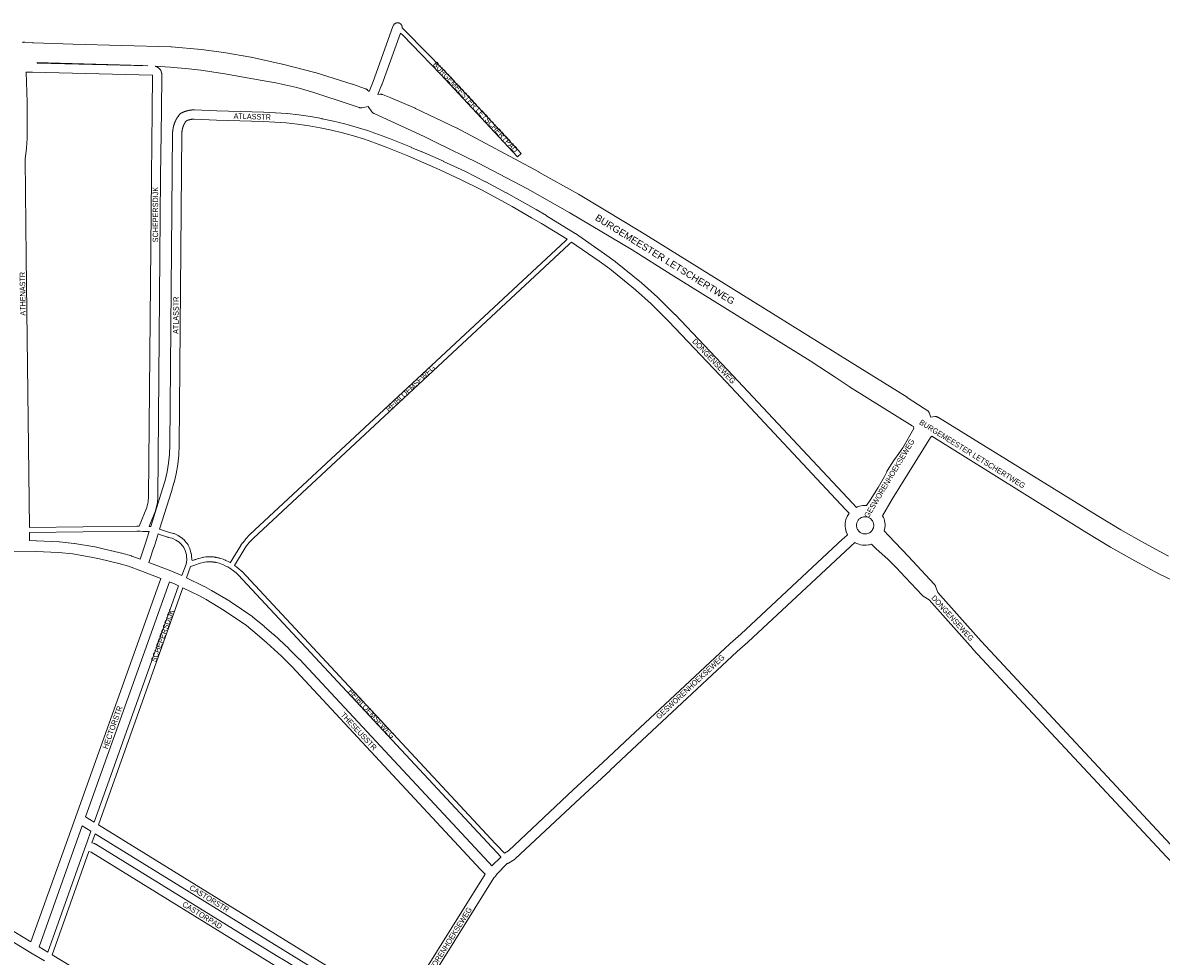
# Model space of a CAD drawing. Header units: metres. Extents: x 123819 to 142731, y 393440 to 405763.
# Tile 67 of 256: x 127954 to 129557, y 400870 to 402184. Entities that reach past the tile are written whole.
import ezdxf
from ezdxf.enums import TextEntityAlignment as Align

# ---------------------------------------------------------------- set-up
doc = ezdxf.new("R2010")
doc.units = ezdxf.units.M
doc.header["$MEASUREMENT"] = 0
for name, color, linetype, lineweight in [('gs-anno-wegen algemeen tekst', 7, 'Continuous', 0), ('gs-knt-aanvullende hoofdweg', 7, 'Continuous', 0), ('gs-knt-fietspaden', 7, 'Continuous', 0), ('gs-knt-hoofdweg', 7, 'Continuous', 0), ('gs-knt-plantopografie fietspaden', 7, 'Continuous', 0), ('gs-knt-wegen algemeen', 7, 'Continuous', 0), ('gs-vlk-plantopografie wegen algemeen', 7, 'Continuous', 0)]:
    doc.layers.add(name, color=color, linetype=linetype, lineweight=lineweight)
doc.styles.add('1.25mm', font='arial.ttf', dxfattribs={"height": 0.002})
doc.styles.add('Style-Arial', font='arial.ttf')

msp = doc.modelspace()

# ---------------------------------------------------------------- linework, layer by layer
at = {"layer": 'gs-knt-aanvullende hoofdweg', "color": 7, "linetype": 'Continuous', "flags": 128}
for points in [[(128631.8, 401015), (128637.4, 401018.4), (128728.7, 401104), (128728.8, 401104), (128770.3, 401142.6), (128801.2, 401171.7), (128801.3, 401171.7), (128949.6, 401310.2), (128949.8, 401310.4), (128964.9, 401323.5), (129108.5, 401457.5), (129109.9, 401458.8), (129115, 401463.5)], [(127963.2, 401455.1), (127972.6, 401454.9), (127972.9, 401454.9), (128005, 401453.3), (128005.1, 401453.3), (128005.3, 401453.3), (128025.9, 401451.2), (128026.2, 401451.2), (128026.5, 401451.1), (128055.3, 401446.3), (128055.5, 401446.2), (128055.7, 401446.2), (128064.9, 401444), (128078.8, 401440.9), (128079, 401440.9), (128079, 401440.9), (128079, 401440.9)], [(129125.3, 401452.6), (129120.1, 401447.8), (129118.8, 401446.5), (128975, 401312.4), (128974.8, 401312.2), (128959.7, 401299.2), (128811.5, 401160.7), (128780.6, 401131.7), (128780.6, 401131.6), (128739, 401093), (128647.1, 401006.9), (128646.9, 401006.7), (128646.8, 401006.7), (128646.8, 401006.6), (128646.7, 401006.5), (128646.6, 401006.5), (128646.5, 401006.4), (128646.5, 401006.4), (128646.4, 401006.3), (128646.2, 401006.2), (128646.2, 401006.2), (128646.1, 401006.2), (128645.9, 401006), (128637.8, 401001.1), (128637.5, 401000.9), (128637.2, 401000.8), (128636.8, 401000.6), (128636.5, 401000.5), (128636.1, 401000.4), (128635.9, 401000.3)], [(128148.2, 401401.8), (128119.9, 401412.8), (128102.4, 401419.1), (128089.1, 401422.9), (128075.5, 401426.3), (128061.6, 401429.3), (128061.5, 401429.4), (128052.5, 401431.5), (128024.2, 401436.3), (128004, 401438.3), (127972.2, 401439.9), (127938.5, 401440.5), (127933.1, 401440.1), (127932.8, 401440.1), (127932.5, 401440.1), (127813.3, 401438.9), (127777.1, 401438.3)], [(128079, 401440.9), (128092.8, 401437.4), (128093.1, 401437.4), (128106.8, 401433.5), (128107, 401433.4), (128107.3, 401433.3), (128118.9, 401429.1)], [(128131.1, 401424.5), (128159.6, 401413.5), (128159.7, 401413.4), (128174.2, 401407.4), (128174.4, 401407.3), (128177.7, 401405.8)], [(128172.7, 401391.6), (128168.3, 401393.6), (128160.3, 401396.9)], [(128184.1, 401402.8), (128209, 401390.7), (128209.2, 401390.7), (128209.4, 401390.6), (128219.4, 401385.1), (128219.6, 401385), (128245.2, 401369.7), (128245.5, 401369.6), (128245.7, 401369.4), (128277.4, 401347.7), (128277.6, 401347.5), (128277.8, 401347.3), (128293.5, 401334.5), (128293.6, 401334.4), (128307.4, 401322.6), (128307.7, 401322.4), (128328.2, 401303.1), (128328.4, 401302.9), (128343, 401288.3), (128343.2, 401288.1), (128609.3, 401002.4), (128610.4, 401001.3), (128614.3, 400997.1)], [(128604.7, 400985.3), (128598.3, 400992.2), (128332.3, 401277.8), (128317.8, 401292.3), (128297.5, 401311.3), (128283.9, 401323), (128268.6, 401335.5), (128237.3, 401356.9), (128212.1, 401372), (128202.4, 401377.3), (128179, 401388.5)], [(128626.7, 401009.5), (128626.7, 401009.7), (128626.8, 401010)], [(128620.6, 400985.1), (128620.6, 400984.9), (128620.5, 400984.6), (128620.4, 400984.2), (128620.2, 400983.9), (128620, 400983.6), (128619.9, 400983.2), (128619.7, 400982.9), (128619.5, 400982.6), (128619.2, 400982.3), (128619, 400982), (128618.8, 400981.8), (128618.5, 400981.5), (128618.2, 400981.3), (128617.9, 400981), (128617.6, 400980.8), (128617.3, 400980.6), (128617, 400980.4), (128616.9, 400980.4)]]:
    msp.add_lwpolyline(points, dxfattribs=at)
at = {"layer": 'gs-knt-fietspaden', "color": 7, "linetype": 'Continuous', "flags": 128}
for points in [[(128228.3, 401431.1), (128228.3, 401431.1), (128228.5, 401431), (128228.6, 401431), (128228.8, 401431), (128228.9, 401430.9), (128228.9, 401430.9), (128229.1, 401430.9), (128229.2, 401430.8), (128229.4, 401430.8), (128229.4, 401430.8), (128229.5, 401430.8), (128229.7, 401430.7), (128229.8, 401430.7), (128229.9, 401430.7), (128230, 401430.7), (128230.1, 401430.6), (128232.4, 401430), (128232.5, 401429.9), (128232.6, 401429.9), (128232.6, 401429.9), (128235.8, 401428.8), (128235.8, 401428.8), (128237.6, 401428.2), (128237.6, 401428.1), (128237.6, 401428.1), (128237.7, 401428.1), (128237.8, 401428), (128239.3, 401427.4), (128239.4, 401427.3), (128243.9, 401425.1), (128244, 401425.1), (128245.8, 401424.1), (128245.9, 401424), (128245.9, 401424), (128260.8, 401448.5), (128260.9, 401448.6), (128260.9, 401448.7), (128263.1, 401451.8), (128263.2, 401451.9), (128263.3, 401452), (128267.1, 401456.9), (128267.2, 401457), (128267.3, 401457.1), (128273.4, 401463.7), (128273.5, 401463.8), (128273.6, 401463.9), (128717.7, 401877.2), (128720.1, 401879.5)], [(128726.2, 401875.6), (128723.4, 401872.9), (128722.5, 401872.1), (128278.4, 401458.8), (128272.5, 401452.4), (128268.8, 401447.8), (128266.8, 401444.8), (128251.8, 401420.1), (128254.4, 401418.2), (128254.5, 401418.2), (128254.6, 401418.1), (128258.3, 401415.1), (128258.4, 401415), (128258.4, 401415), (128260.8, 401413), (128260.9, 401412.9), (128261.6, 401412.3), (128261.6, 401412.3), (128261.7, 401412.2), (128261.7, 401412.2), (128261.8, 401412.1), (128261.9, 401412), (128619.4, 401028.3), (128620.9, 401026.7), (128631.8, 401015)], [(127963, 401473.5), (128114.4, 401475.5), (128114.5, 401475.5), (128117.7, 401475.5)], [(128131.7, 401468), (128128.6, 401468), (128123.1, 401468.1), (128123.1, 401468.1), (128123, 401468.1), (128122.9, 401468.1), (128122.9, 401468.1), (128119, 401468.4), (128117.5, 401468.4), (128117.5, 401468.4), (128117.5, 401468.4), (128114.4, 401468.5), (127963.1, 401466.4)], [(128177.7, 401405.8), (128183.6, 401422.2), (128184.1, 401424.2), (128184.6, 401428.6), (128184.4, 401432.9), (128184.1, 401434.9), (128182.2, 401441.3), (128180.3, 401445.4), (128179.2, 401447.2), (128176.3, 401450.7), (128174, 401452.9), (128169.2, 401456), (128164.1, 401458.5), (128158.4, 401459.7), (128158.3, 401459.7), (128158.2, 401459.7), (128158.2, 401459.7), (128158.2, 401459.7), (128158, 401459.8), (128147.8, 401463.2), (128147.7, 401463.3), (128147.6, 401463.3), (128147.6, 401463.3), (128147.6, 401463.3), (128147.5, 401463.4), (128144.3, 401464.8)], [(128146.4, 401471.5), (128150.2, 401469.8), (128160.1, 401466.5), (128166, 401465.2), (128166.1, 401465.2), (128166.3, 401465.2), (128166.4, 401465.1), (128166.6, 401465), (128166.7, 401465), (128172.4, 401462.3), (128172.5, 401462.2), (128172.7, 401462.1), (128172.8, 401462), (128178.1, 401458.6), (128178.2, 401458.5), (128178.3, 401458.4), (128178.4, 401458.3), (128178.6, 401458.2), (128181.3, 401455.7), (128181.4, 401455.6), (128181.5, 401455.4), (128181.6, 401455.3), (128184.8, 401451.4), (128184.9, 401451.3), (128184.9, 401451.3), (128184.9, 401451.2), (128185, 401451.1), (128186.3, 401449), (128186.4, 401448.8), (128186.5, 401448.8), (128186.5, 401448.7), (128186.5, 401448.6), (128188.7, 401444.1), (128188.7, 401443.9), (128188.7, 401443.9), (128188.8, 401443.8), (128188.8, 401443.7), (128188.8, 401443.7), (128188.9, 401443.6), (128190.9, 401436.7), (128190.9, 401436.6), (128190.9, 401436.5), (128190.9, 401436.5), (128190.9, 401436.4), (128191, 401436.3), (128191.4, 401433.9), (128191.4, 401433.8), (128191.4, 401433.7), (128191.4, 401433.7), (128191.4, 401433.6), (128191.4, 401433.5), (128191.6, 401428.6), (128191.6, 401428.4), (128191.6, 401428.4), (128191.6, 401428.3), (128191.6, 401428.2), (128192, 401427), (128196, 401428.3), (128196.1, 401428.4), (128197, 401428.7), (128197.1, 401428.7), (128198.4, 401429.1), (128198.4, 401429.1), (128201.3, 401430), (128201.4, 401430), (128201.4, 401430.1), (128201.5, 401430.1), (128203.5, 401430.6), (128203.6, 401430.6), (128206.8, 401431.4), (128206.9, 401431.4), (128206.9, 401431.4), (128207, 401431.4), (128207, 401431.4), (128207.5, 401431.5), (128207.6, 401431.6), (128208.4, 401431.7), (128208.4, 401431.7), (128208.5, 401431.7), (128208.5, 401431.7), (128211.4, 401432.1), (128211.4, 401432.1), (128211.6, 401432.1), (128211.6, 401432.1), (128211.8, 401432.1), (128212, 401432.2), (128212.1, 401432.2), (128212.2, 401432.2), (128212.4, 401432.2), (128212.6, 401432.2), (128212.7, 401432.2), (128212.8, 401432.2), (128213, 401432.2), (128213.1, 401432.2), (128213.3, 401432.3), (128213.3, 401432.3), (128213.5, 401432.3), (128213.7, 401432.3), (128213.9, 401432.3), (128213.9, 401432.3), (128214.1, 401432.3), (128214.3, 401432.3), (128214.5, 401432.3)], [(128214.5, 401432.3), (128215.1, 401432.3)], [(128214.5, 401432.3), (128214.7, 401432.3), (128215.1, 401432.3)], [(128215.1, 401432.3), (128215.2, 401432.3), (128215.6, 401432.3), (128216.2, 401432.4), (128216.6, 401432.4), (128216.7, 401432.4), (128216.8, 401432.4), (128216.9, 401432.4), (128217.4, 401432.3), (128217.5, 401432.3), (128217.7, 401432.3), (128217.9, 401432.3), (128218, 401432.3), (128218.3, 401432.3), (128218.5, 401432.3)], [(128218.5, 401432.3), (128220.1, 401432.3)], [(128220.1, 401432.3), (128220.3, 401432.3), (128222, 401432.1), (128222.1, 401432.1), (128223.2, 401431.9), (128223.5, 401431.9), (128223.6, 401431.9), (128223.7, 401431.9), (128223.7, 401431.9), (128223.9, 401431.9), (128224, 401431.8), (128224.2, 401431.8), (128224.3, 401431.8), (128224.3, 401431.8), (128224.4, 401431.8)], [(128224.4, 401431.8), (128225.7, 401431.6)], [(128225.7, 401431.6), (128225.9, 401431.6), (128226.7, 401431.4), (128226.9, 401431.4)], [(128226.9, 401431.4), (128228.3, 401431.1)], [(128626.8, 401010), (128615.7, 401021.9), (128614.3, 401023.5), (128256.9, 401407.1), (128253.9, 401409.7), (128253.9, 401409.7), (128250.2, 401412.6), (128245.1, 401416.2), (128242.3, 401418), (128240.7, 401418.9), (128236.4, 401421), (128235.1, 401421.6), (128230.4, 401423.2), (128230.4, 401423.2), (128228.2, 401423.9), (128226, 401424.4), (128225.9, 401424.4), (128225.8, 401424.4), (128225.8, 401424.4), (128225.6, 401424.5), (128225.5, 401424.5), (128225.3, 401424.5), (128225.3, 401424.5), (128225.2, 401424.5), (128225.1, 401424.6), (128224.9, 401424.6), (128224.8, 401424.6), (128224.7, 401424.6), (128224.6, 401424.6), (128224.5, 401424.7), (128224.4, 401424.7), (128224.3, 401424.7), (128224.2, 401424.7), (128224.1, 401424.7), (128223.9, 401424.8), (128223.8, 401424.8), (128222.6, 401424.9), (128222.6, 401424.9), (128222.4, 401425), (128222.3, 401425), (128222.2, 401425), (128221.9, 401425), (128221.8, 401425), (128221.7, 401425), (128221.5, 401425.1), (128221.3, 401425.1), (128221.3, 401425.1), (128221, 401425.1), (128220.8, 401425.1), (128220.8, 401425.1), (128220.6, 401425.2), (128220.3, 401425.2), (128220.3, 401425.2), (128220.1, 401425.2), (128219.9, 401425.2), (128219.8, 401425.2), (128219.6, 401425.2), (128219.4, 401425.2), (128219.3, 401425.3), (128219.2, 401425.3), (128218.9, 401425.3), (128216.7, 401425.3), (128216.5, 401425.3), (128216.4, 401425.3), (128216.3, 401425.3), (128216.3, 401425.3), (128216.1, 401425.3), (128215.9, 401425.3), (128215.8, 401425.3), (128215.7, 401425.3), (128215.5, 401425.3), (128215.3, 401425.3), (128215.2, 401425.3), (128215, 401425.3), (128214, 401425.3), (128212.3, 401425.1), (128209.6, 401424.8), (128209.6, 401424.8), (128208.4, 401424.5), (128208.4, 401424.5), (128203.3, 401423.3), (128200.6, 401422.4), (128200.6, 401422.4), (128198.3, 401421.7), (128194.4, 401420.3), (128189.7, 401418.5), (128184.1, 401402.8)], [(128054, 401058.6), (128172.7, 401391.6)], [(128179, 401388.5), (128060.1, 401054.8)]]:
    msp.add_lwpolyline(points, dxfattribs=at)
at = {"layer": 'gs-knt-hoofdweg', "color": 7, "linetype": 'Continuous', "flags": 128}
for points in [[(127953.3, 402156.7), (127953.7, 402156.8), (127954, 402156.9), (127954.4, 402156.9), (127954.8, 402157), (127955.2, 402157), (127955.6, 402157), (127955.9, 402157), (127956.3, 402157), (127967.4, 402156.2), (127969, 402156.1), (128023.9, 402154.2), (128162.3, 402150.7), (128162.6, 402150.7), (128162.9, 402150.7), (128204.7, 402146.7), (128205, 402146.7), (128236.6, 402142.7), (128236.9, 402142.6), (128274.9, 402136), (128275.3, 402136), (128319.1, 402126.3), (128319.3, 402126.2), (128364.8, 402114.5), (128365, 402114.4), (128365.2, 402114.4), (128417.6, 402097.8), (128417.8, 402097.8), (128436.4, 402091.4), (128436.7, 402091.3), (128437, 402091.1), (128437.4, 402091), (128437.7, 402090.8), (128438, 402090.6), (128438.3, 402090.4), (128438.6, 402090.2), (128438.9, 402089.9), (128439.2, 402089.7), (128441.3, 402087.7)], [(128129.8, 402123.7), (128122.6, 402124), (128073.6, 402125.7), (127989.4, 402127.9), (127989.3, 402127.9), (127973.7, 402128.4)], [(129208.1, 401615.7), (129206, 401617), (129117.8, 401671.9), (129117.5, 401672), (129097.5, 401685.4), (129062.3, 401708.2), (128866.9, 401829.8), (128866.9, 401829.8), (128811.6, 401864.4), (128723.8, 401916.5), (128664.2, 401950.3), (128595.6, 401986.7), (128534, 402016.7), (128533.9, 402016.8), (128518.9, 402024.3), (128448.4, 402056.4), (128448, 402056.6), (128447.7, 402056.7), (128447.4, 402056.9), (128447.1, 402057.1), (128446.8, 402057.3), (128446.5, 402057.6), (128446.2, 402057.8), (128446, 402058.1), (128445.7, 402058.3), (128445.5, 402058.6), (128445.3, 402058.9), (128439.8, 402066.3), (128431.3, 402064.8), (128430.9, 402064.7), (128430.6, 402064.7), (128430.2, 402064.6), (128429.8, 402064.6), (128429.4, 402064.6), (128429.1, 402064.7), (128428.7, 402064.7), (128428.3, 402064.8), (128428, 402064.9), (128427.6, 402064.9), (128427.2, 402065.1), (128415.9, 402069), (128363.6, 402086.4), (128339.5, 402093.4), (128310.1, 402099.6), (128290.6, 402103.3), (128238.4, 402112.5), (128204.3, 402117.7), (128187.4, 402119.6), (128161.3, 402122), (128140.1, 402123.1)], [(128453.7, 402083.6), (128456.8, 402083.8), (128457.2, 402083.8), (128457.6, 402083.8), (128458, 402083.8), (128458.3, 402083.7), (128458.7, 402083.7), (128459.1, 402083.6), (128459.5, 402083.5), (128459.8, 402083.4), (128460.2, 402083.2), (128471.9, 402078.6), (128472.1, 402078.5), (128506.2, 402063.9), (128506.5, 402063.8), (128563.9, 402036.3), (128564.2, 402036.2), (128680.3, 401974.3), (128680.5, 401974.2), (128736.2, 401943), (128736.4, 401942.9), (128802.6, 401903.3), (128802.6, 401903.2), (128831, 401885.8), (128831, 401885.8), (129013.2, 401772.6), (129013.2, 401772.6), (129118.8, 401706.7), (129198.9, 401657), (129199, 401656.9), (129223, 401641.4), (129226.9, 401638.8), (129227.2, 401638.6), (129227.5, 401638.4), (129227.8, 401638.1), (129228.1, 401637.9), (129228.4, 401637.6), (129228.6, 401637.3), (129228.9, 401637), (129229.1, 401636.7), (129229.3, 401636.4), (129229.5, 401636.1), (129229.7, 401635.8), (129229.9, 401635.4), (129230, 401635.1), (129232.4, 401629), (129237.9, 401629.7), (129238.3, 401629.7), (129238.7, 401629.7), (129239, 401629.7), (129239.4, 401629.7), (129239.8, 401629.7), (129240.2, 401629.6), (129240.6, 401629.6), (129241, 401629.5), (129241.3, 401629.4), (129241.7, 401629.2), (129242, 401629.1), (129242.4, 401628.9), (129242.7, 401628.7), (129243.1, 401628.5), (129466.7, 401490.4), (129466.7, 401490.4), (129499.7, 401470.5), (129533.2, 401451.5), (129567.2, 401433.3)], [(129127.6, 401502), (129129.3, 401502.8), (129131.7, 401503.6), (129134.2, 401504.3), (129136.7, 401504.7), (129139.3, 401504.8), (129141.9, 401504.7), (129146.7, 401512.3), (129158.1, 401530.1), (129167.2, 401545.2), (129170.3, 401552.2), (129170.4, 401552.6), (129170.6, 401552.9), (129170.8, 401553.2), (129180.8, 401569.1), (129180.9, 401569.4), (129181.1, 401569.6), (129187.2, 401577.9), (129192.8, 401586), (129208.6, 401613), (129208.1, 401615.7)], [(129233.8, 401602), (129232, 401600.2), (129177.8, 401513.4), (129164.5, 401490.2), (129165.6, 401487.9), (129166.5, 401485.6), (129167.2, 401483.1), (129167.7, 401480.7), (129167.9, 401478.2), (129167.9, 401475.6), (129167.7, 401473.1), (129167.3, 401470.7), (129166.8, 401468.8)], [(129583, 401394.4), (129554.4, 401408.1), (129554.4, 401408.1), (129519.7, 401426.6), (129485.5, 401446), (129451.8, 401466.3), (129451.8, 401466.3), (129233.8, 401602)], [(129115, 401463.5), (129114.5, 401464.5), (129114.4, 401464.7), (129114.3, 401465), (129114.1, 401465.2), (129113.4, 401467.1), (129113.3, 401467.3), (129113.2, 401467.5), (129112.5, 401469.9), (129112, 401472.3), (129111.8, 401474.8), (129111.7, 401477.3), (129111.9, 401479.8), (129112.2, 401482.2), (129112.8, 401484.7), (129113.6, 401487), (129114.7, 401489.3), (129115.9, 401491.5), (129117.3, 401493.6), (129117.4, 401493.8)], [(129138, 401464.7), (129140.2, 401464.6), (129142.2, 401464.8), (129145.5, 401465.8), (129145.7, 401465.9), (129145.8, 401465.9), (129146.9, 401466.7), (129147.8, 401467.6), (129148.8, 401468.5), (129149.6, 401469.5), (129150.3, 401470.6), (129151.4, 401473.3), (129151.7, 401474.4), (129151.9, 401475.5), (129151.9, 401476.5), (129151.9, 401477.6), (129151.8, 401478.7), (129151.5, 401479.8), (129151.2, 401480.8), (129150.8, 401481.9), (129150.3, 401482.8), (129149.7, 401483.7), (129149, 401484.6), (129148.3, 401485.4), (129147.5, 401486.1), (129146.6, 401486.7), (129145.7, 401487.3), (129144.7, 401487.7), (129143.7, 401488.1), (129140.7, 401488.8), (129139.6, 401488.8), (129138.5, 401488.7), (129137.4, 401488.6), (129136.3, 401488.3), (129135.2, 401487.9), (129134.2, 401487.5), (129133.3, 401486.9), (129132.3, 401486.3), (129131.5, 401485.6), (129130.8, 401484.8), (129130.1, 401484), (129129.5, 401483.1), (129129, 401482.2), (129128.6, 401481.2), (129128.2, 401480.2), (129128, 401479.2), (129127.8, 401478.1), (129127.7, 401477.1), (129127.7, 401476), (129127.8, 401474.9), (129128, 401473.9), (129128.3, 401472.9), (129128.8, 401471.6), (129129.3, 401470.6), (129131.2, 401468), (129132.1, 401467.3), (129133, 401466.7), (129133.9, 401466.1), (129134.9, 401465.6), (129135.9, 401465.3), (129136.9, 401464.9), (129138, 401464.7), (129138, 401464.7), (129138, 401464.7)], [(129166.8, 401468.8), (129172.8, 401462.5), (129200.8, 401432.9), (129200.8, 401432.8), (129237.1, 401394), (129237.4, 401393.7), (129237.6, 401393.4), (129237.8, 401393.1), (129238, 401392.8), (129238.2, 401392.5), (129238.4, 401392.2), (129238.5, 401391.9), (129238.7, 401391.5), (129238.8, 401391.2), (129242.1, 401381.9), (129303.3, 401313.4), (129576, 401020.8), (129699, 400892.1), (129707.4, 400884.2)], [(129148.6, 401450), (129145.9, 401449.3), (129145.6, 401449.2), (129145.3, 401449.1), (129145, 401449), (129144.7, 401449), (129141.4, 401448.6), (129141.1, 401448.6), (129140.7, 401448.6), (129140.4, 401448.6), (129140.1, 401448.6), (129136.8, 401448.7), (129136.5, 401448.8), (129136.1, 401448.8), (129133.4, 401449.3), (129130.8, 401450), (129128.3, 401451), (129125.9, 401452.2), (129125.3, 401452.6)], [(129695.6, 400873.3), (129687.8, 400880.7), (129687.5, 400880.9), (129564.3, 401009.8), (129564.3, 401009.8), (129291.5, 401302.5), (129291.4, 401302.7), (129229.8, 401371.6), (129221.5, 401377.1), (129221.2, 401377.3), (129220.9, 401377.6), (129220.7, 401377.8), (129220.4, 401378.1), (129220.1, 401378.3), (129196.1, 401403.8), (129196, 401403.9), (129184.1, 401417), (129172.1, 401428.4), (129154.9, 401444.2), (129148.6, 401450)]]:
    msp.add_lwpolyline(points, dxfattribs=at)
at = {"layer": 'gs-knt-plantopografie fietspaden', "color": 7, "linetype": 'Continuous', "flags": 128}
for points in [[(128650.4, 401995.6, -0.306248), (128650.4, 401995.6), (128541.9, 402112.2), (128514.6, 402140), (128514.6, 402140), (128488.6, 402166.8), (128485.4, 402169.9)], [(128487.9, 402177.3), (128493.5, 402171.7), (128493.6, 402171.7), (128519.6, 402144.9), (128546.9, 402117.1), (128547, 402117), (128655.5, 402000.3, -0.375093), (128655.5, 402000.3), (128650.4, 401995.6), (128650.4, 401995.6)]]:
    msp.add_lwpolyline(points, format="xyb", dxfattribs=at)
at = {"layer": 'gs-knt-wegen algemeen', "color": 7, "linetype": 'Continuous', "flags": 128}
for points in [[(128441.3, 402087.7), (128446.9, 402101.5), (128474.9, 402179.1), (128475.3, 402180.1), (128475.4, 402180.4), (128475.5, 402180.7), (128475.7, 402181), (128475.8, 402181.2), (128476, 402181.5), (128476.2, 402181.8), (128476.4, 402182), (128476.6, 402182.3), (128476.8, 402182.5), (128477, 402182.7), (128477.3, 402182.9), (128477.5, 402183.1), (128477.8, 402183.3), (128478.1, 402183.5), (128478.4, 402183.6), (128478.6, 402183.8), (128478.9, 402183.9), (128479.2, 402184), (128479.5, 402184.1), (128479.8, 402184.2), (128480.2, 402184.3), (128480.5, 402184.3), (128480.8, 402184.4), (128481.1, 402184.4), (128481.4, 402184.4), (128481.7, 402184.4), (128482.1, 402184.3), (128482.4, 402184.3), (128482.7, 402184.3), (128483, 402184.2), (128483.3, 402184.1), (128483.6, 402184), (128483.9, 402183.9), (128484.2, 402183.7), (128484.5, 402183.6), (128484.8, 402183.4), (128485, 402183.3), (128485.3, 402183.1), (128485.6, 402182.9), (128485.8, 402182.7), (128486, 402182.5), (128486.2, 402182.2), (128486.5, 402182), (128486.6, 402181.7), (128486.8, 402181.5), (128487, 402181.2), (128487.2, 402180.9), (128487.3, 402180.6), (128487.4, 402180.3), (128487.5, 402180), (128487.6, 402179.7), (128487.7, 402179.4), (128487.8, 402179.1), (128487.8, 402178.8), (128487.9, 402178.5), (128487.9, 402178.2), (128487.9, 402177.8), (128487.9, 402177.5), (128487.9, 402177.3)], [(128485.4, 402169.9), (128459.1, 402096.9), (128459, 402096.7), (128453.7, 402083.6)], [(127973.7, 402128.4), (127973.7, 402127.6), (128129.8, 402123.7)], [(128140.1, 402123.1), (128140.3, 402123.1), (128140.6, 402123), (128142.9, 402122), (128143.2, 402121.9), (128143.5, 402121.8), (128143.8, 402121.6), (128144, 402121.4), (128144.3, 402121.3), (128144.5, 402121.1), (128144.8, 402120.9), (128145, 402120.6), (128146.8, 402118.9), (128147, 402118.7), (128147.2, 402118.4), (128147.4, 402118.2), (128147.6, 402117.9), (128147.8, 402117.7), (128147.9, 402117.4), (128148.1, 402117.1), (128148.2, 402116.8), (128148.3, 402116.5), (128148.4, 402116.2), (128148.5, 402116), (128148.5, 402115.9), (128148.5, 402115.9), (128149.2, 402113.3), (128149.3, 402113), (128149.4, 402112.7), (128149.4, 402112.4), (128149.5, 402112.1), (128149.5, 402111.8), (128149.5, 402111.5), (128148.9, 402060.4), (128147.8, 401968), (128144, 401516.2), (128143.9, 401515.9), (128143.9, 401515.6), (128143.2, 401508.8), (128143.2, 401508.5), (128143.2, 401508.2), (128142.5, 401504.9), (128142.5, 401504.7), (128142.4, 401504.5), (128141.6, 401501.2), (128141.6, 401501), (128141.5, 401500.8), (128140.5, 401497.6), (128140.4, 401497.3), (128140.3, 401497.1), (128131.5, 401475)], [(127958.4, 402114.7), (127959.8, 402072.4), (127959.8, 402072.2), (127959.8, 402022.1), (127959.8, 402021.8), (127959.7, 402021.6), (127958.7, 402008.2), (127958.7, 402008), (127957.1, 401992.1), (127958.4, 401854.5), (127963, 401473.5)], [(128117.7, 401475.5), (128128.1, 401501.7), (128129, 401504.6), (128129.8, 401507.5), (128130.3, 401510.4), (128130.9, 401516.6), (128134.8, 401968.1), (128134.8, 401968.2), (128135.9, 402060.6), (128136.4, 402110.5), (127967.1, 402114.8), (127966.9, 402114.8), (127958.4, 402114.7)], [(128133.9, 401475), (128150.5, 401528.2), (128154, 401540), (128156.9, 401551.9), (128159, 401564.3), (128160.3, 401576.8), (128160.9, 401589.5), (128164.7, 402029.9), (128164.7, 402030.1), (128164.7, 402030.3), (128164.7, 402030.4), (128164.7, 402030.6), (128164.7, 402030.8), (128164.7, 402031), (128164.8, 402031.2), (128164.8, 402031.3), (128164.8, 402031.5), (128164.8, 402031.7), (128164.8, 402031.9), (128164.8, 402032.1), (128164.8, 402032.2), (128164.9, 402032.4), (128164.9, 402032.6), (128164.9, 402032.8), (128164.9, 402033), (128164.9, 402033.1), (128165, 402033.3), (128165, 402033.5), (128165, 402033.7), (128165, 402033.8), (128165.1, 402034), (128165.1, 402034.2), (128165.1, 402034.4), (128165.1, 402034.6), (128165.2, 402034.7), (128165.2, 402034.9), (128165.2, 402035.1), (128165.2, 402035.3), (128165.3, 402035.4), (128165.3, 402035.6), (128165.3, 402035.8), (128165.4, 402036), (128165.4, 402036.1), (128165.4, 402036.3), (128165.5, 402036.5), (128165.5, 402036.7), (128165.5, 402036.9), (128165.6, 402037), (128165.6, 402037.2), (128165.7, 402037.4), (128165.7, 402037.6), (128165.7, 402037.7), (128165.8, 402037.9), (128165.8, 402038.1), (128165.9, 402038.3), (128165.9, 402038.4), (128165.9, 402038.6), (128166, 402038.8), (128166, 402039), (128166.1, 402039.1), (128166.1, 402039.3), (128166.2, 402039.5), (128166.2, 402039.6), (128166.2, 402039.6), (128166.2, 402039.6), (128166.3, 402039.8), (128166.3, 402040), (128166.4, 402040.2), (128166.4, 402040.3), (128166.5, 402040.5), (128166.5, 402040.7), (128166.6, 402040.8), (128166.6, 402041), (128166.7, 402041.2), (128166.7, 402041.4), (128166.8, 402041.5), (128166.9, 402041.7), (128166.9, 402041.9), (128167, 402042), (128167, 402042.2), (128167.1, 402042.4), (128167.2, 402042.6), (128167.2, 402042.7), (128167.3, 402042.9), (128167.3, 402043.1), (128167.4, 402043.2), (128167.5, 402043.4), (128167.5, 402043.6), (128167.6, 402043.7), (128167.7, 402043.9), (128167.7, 402044.1), (128167.8, 402044.2), (128167.9, 402044.4), (128167.9, 402044.6), (128168, 402044.7), (128168.1, 402044.9), (128168.1, 402045.1), (128168.2, 402045.2), (128168.3, 402045.4), (128168.4, 402045.5), (128168.4, 402045.7), (128168.5, 402045.9), (128168.6, 402046), (128168.7, 402046.2), (128168.7, 402046.4), (128168.8, 402046.5), (128168.9, 402046.7), (128169, 402046.8), (128169.1, 402047), (128169.1, 402047.2), (128169.2, 402047.3), (128169.3, 402047.5), (128169.4, 402047.7), (128169.5, 402047.8), (128169.5, 402048), (128169.6, 402048.1), (128169.7, 402048.3), (128169.8, 402048.4), (128169.9, 402048.6), (128170, 402048.8), (128170.1, 402048.9), (128170.2, 402049.1), (128170.2, 402049.2), (128170.3, 402049.4), (128170.4, 402049.5), (128170.5, 402049.7), (128170.6, 402049.8), (128170.7, 402050), (128170.8, 402050.2), (128170.9, 402050.3), (128171, 402050.5), (128171.1, 402050.6), (128171.2, 402050.8), (128171.3, 402050.9), (128171.4, 402051.1), (128171.5, 402051.2), (128171.6, 402051.4), (128171.7, 402051.5), (128171.7, 402051.7), (128171.8, 402051.8), (128172.7, 402053), (128172.8, 402053.2), (128174.3, 402055.1), (128174.5, 402055.4), (128174.7, 402055.6), (128174.9, 402055.8), (128175.1, 402056), (128175.3, 402056.2), (128175.6, 402056.4), (128175.8, 402056.6), (128176.1, 402056.8), (128176.3, 402056.9), (128176.5, 402057), (128176.6, 402057.1), (128176.7, 402057.1), (128176.9, 402057.2), (128177, 402057.3), (128177.1, 402057.3), (128177.3, 402057.4), (128177.4, 402057.5), (128177.5, 402057.6), (128177.7, 402057.6), (128177.8, 402057.7), (128178, 402057.8), (128178.1, 402057.8), (128178.2, 402057.9), (128178.4, 402058), (128178.5, 402058), (128178.7, 402058.1), (128178.8, 402058.2), (128178.9, 402058.2), (128179.1, 402058.3), (128179.2, 402058.3), (128179.4, 402058.4), (128179.5, 402058.5), (128179.6, 402058.5), (128179.8, 402058.6), (128179.9, 402058.7), (128180.1, 402058.7), (128180.2, 402058.8), (128180.4, 402058.8), (128180.5, 402058.9), (128180.6, 402058.9), (128180.8, 402059), (128180.9, 402059.1), (128181.1, 402059.1), (128181.2, 402059.2), (128181.4, 402059.2), (128181.5, 402059.3), (128181.7, 402059.3), (128181.8, 402059.4), (128181.9, 402059.4), (128182.1, 402059.5), (128182.2, 402059.5), (128182.4, 402059.6), (128182.5, 402059.6), (128182.7, 402059.7), (128182.8, 402059.7), (128183, 402059.8), (128183.1, 402059.8), (128183.3, 402059.9), (128183.4, 402059.9), (128183.6, 402060), (128183.7, 402060), (128183.8, 402060.1), (128184, 402060.1), (128184.1, 402060.1), (128184.3, 402060.2), (128184.4, 402060.2), (128184.6, 402060.3), (128184.7, 402060.3), (128184.9, 402060.4), (128185, 402060.4), (128185.2, 402060.4), (128185.3, 402060.5), (128185.5, 402060.5), (128185.6, 402060.5), (128185.8, 402060.6), (128185.9, 402060.6), (128186.1, 402060.7), (128186.2, 402060.7), (128186.4, 402060.7), (128186.5, 402060.8), (128186.7, 402060.8), (128186.8, 402060.8), (128187, 402060.9), (128187.1, 402060.9), (128187.3, 402060.9), (128187.4, 402060.9), (128187.6, 402061), (128187.7, 402061), (128187.9, 402061), (128188, 402061.1), (128188.2, 402061.1), (128188.3, 402061.1), (128188.5, 402061.1), (128188.7, 402061.2), (128188.8, 402061.2), (128189, 402061.2), (128189.1, 402061.2), (128189.3, 402061.3), (128189.4, 402061.3), (128189.6, 402061.3), (128189.7, 402061.3), (128189.9, 402061.3), (128190, 402061.4), (128190.2, 402061.4), (128190.3, 402061.4), (128190.5, 402061.4), (128190.6, 402061.4), (128190.8, 402061.5), (128190.9, 402061.5), (128191.1, 402061.5), (128191.3, 402061.5), (128191.4, 402061.5), (128191.6, 402061.5), (128191.7, 402061.5), (128191.9, 402061.6), (128192, 402061.6), (128192.2, 402061.6), (128192.3, 402061.6), (128192.5, 402061.6), (128192.6, 402061.6), (128192.8, 402061.6), (128192.9, 402061.6), (128193.1, 402061.6), (128193.3, 402061.6), (128193.4, 402061.6), (128193.6, 402061.6), (128193.7, 402061.7), (128193.9, 402061.7), (128194, 402061.7), (128194.2, 402061.7), (128194.3, 402061.7), (128194.5, 402061.7), (128194.6, 402061.7), (128194.8, 402061.7), (128195, 402061.7), (128195.1, 402061.7), (128195.3, 402061.7), (128195.5, 402061.7), (128227, 402060.3), (128292.8, 402058.3), (128292.9, 402058.3), (128309.2, 402057.6), (128309.4, 402057.6), (128325.7, 402056.4), (128326, 402056.4), (128342.2, 402054.6), (128342.4, 402054.5), (128358.6, 402052.3), (128358.8, 402052.2), (128374.9, 402049.4), (128375.1, 402049.3), (128375.1, 402049.3), (128375.1, 402049.3)], [(128720.1, 401879.5), (128684.2, 401901.6), (128670.2, 401909.9), (128642.7, 401925.7), (128628.4, 401933.6), (128599.5, 401948.9), (128570.2, 401963.5), (128540.7, 401977.4), (128510.7, 401990.5), (128495.7, 401996.9), (128465.3, 402009), (128450.1, 402014.8), (128434.9, 402020.3), (128419.5, 402025.1), (128403.9, 402029.4), (128388.3, 402033.2), (128372.5, 402036.6), (128356.7, 402039.4), (128340.7, 402041.6), (128324.6, 402043.4), (128308.6, 402044.6), (128292.3, 402045.3), (128226.6, 402047.3), (128226.5, 402047.3), (128195, 402048.6), (128194.8, 402048.6), (128194.7, 402048.6), (128194.5, 402048.6), (128194.3, 402048.6), (128194.1, 402048.6), (128193.9, 402048.6), (128193.7, 402048.6), (128193.6, 402048.6), (128193.4, 402048.6), (128193.2, 402048.6), (128193, 402048.6), (128192.8, 402048.6), (128192.7, 402048.6), (128192.5, 402048.5), (128192.3, 402048.5), (128192.1, 402048.5), (128191.9, 402048.5), (128191.8, 402048.5), (128191.6, 402048.4), (128191.4, 402048.4), (128191.2, 402048.4), (128191, 402048.4), (128190.9, 402048.3), (128190.7, 402048.3), (128190.5, 402048.3), (128190.3, 402048.2), (128190.1, 402048.2), (128190, 402048.2), (128189.8, 402048.1), (128189.6, 402048.1), (128189.4, 402048.1), (128189.3, 402048), (128189.1, 402048), (128188.9, 402047.9), (128188.7, 402047.9), (128188.5, 402047.9), (128188.4, 402047.8), (128188.2, 402047.8), (128188, 402047.7), (128187.8, 402047.7), (128187.7, 402047.6), (128187.5, 402047.6), (128187.3, 402047.5), (128187.1, 402047.5), (128187, 402047.4), (128186.8, 402047.3), (128186.6, 402047.3), (128186.5, 402047.2), (128186.3, 402047.2), (128186.1, 402047.1), (128185.9, 402047), (128185.8, 402047), (128185.6, 402046.9), (128185.4, 402046.8), (128185.3, 402046.8), (128185.1, 402046.7), (128184.9, 402046.6), (128184.8, 402046.6), (128184.6, 402046.5), (128184.4, 402046.4), (128184.3, 402046.3), (128184.1, 402046.3), (128183.9, 402046.2), (128183.8, 402046.1), (128183.3, 402045.5), (128182.5, 402044.4), (128182.5, 402044.3), (128182.4, 402044.2), (128182.3, 402044.1), (128182.3, 402044), (128182.2, 402043.9), (128182.1, 402043.8), (128182.1, 402043.7), (128182, 402043.6), (128182, 402043.5), (128181.9, 402043.4), (128181.8, 402043.3), (128181.8, 402043.1), (128181.7, 402043), (128181.6, 402042.9), (128181.6, 402042.8), (128181.5, 402042.7), (128181.5, 402042.6), (128181.4, 402042.5), (128181.3, 402042.4), (128181.3, 402042.3), (128181.2, 402042.2), (128181.2, 402042.1), (128181.1, 402042), (128181, 402041.9), (128181, 402041.8), (128180.9, 402041.6), (128180.9, 402041.5), (128180.8, 402041.4), (128180.8, 402041.3), (128180.7, 402041.2), (128180.7, 402041.1), (128180.6, 402041), (128180.5, 402040.9), (128180.5, 402040.8), (128180.4, 402040.6), (128180.4, 402040.5), (128180.3, 402040.4), (128180.3, 402040.3), (128180.2, 402040.2), (128180.2, 402040.1), (128180.1, 402040), (128180.1, 402039.9), (128180, 402039.7), (128180, 402039.6), (128179.9, 402039.5), (128179.9, 402039.4), (128179.9, 402039.3), (128179.8, 402039.2), (128179.8, 402039.1), (128179.7, 402039), (128179.7, 402038.8), (128179.6, 402038.7), (128179.6, 402038.6), (128179.5, 402038.5), (128179.5, 402038.4), (128179.5, 402038.3), (128179.4, 402038.1), (128179.4, 402038), (128179.3, 402037.9), (128179.3, 402037.8), (128179.2, 402037.7), (128179.2, 402037.6), (128179.2, 402037.4), (128179.1, 402037.3), (128179.1, 402037.2), (128179.1, 402037.1), (128179, 402037), (128179, 402036.9), (128178.9, 402036.7), (128178.9, 402036.6), (128178.9, 402036.5), (128178.8, 402036.4), (128178.8, 402036.3), (128178.8, 402036.2), (128178.7, 402036), (128178.7, 402035.9), (128178.7, 402035.8), (128178.6, 402035.7), (128178.6, 402035.6), (128178.6, 402035.4), (128178.5, 402035.3), (128178.5, 402035.2), (128178.5, 402035.1), (128178.5, 402035), (128178.4, 402034.8), (128178.4, 402034.7), (128178.4, 402034.6), (128178.4, 402034.5), (128178.3, 402034.4), (128178.3, 402034.2), (128178.3, 402034.1), (128178.3, 402034), (128178.2, 402033.9), (128178.2, 402033.8), (128178.2, 402033.6), (128178.2, 402033.5), (128178.1, 402033.4), (128178.1, 402033.3), (128178.1, 402033.2), (128178.1, 402033), (128178.1, 402032.9), (128178, 402032.8), (128178, 402032.7), (128178, 402032.6), (128178, 402032.4), (128178, 402032.3), (128177.9, 402032.2), (128177.9, 402032.1), (128177.9, 402031.9), (128177.9, 402031.8), (128177.9, 402031.7), (128177.9, 402031.6), (128177.9, 402031.5), (128177.8, 402031.3), (128177.8, 402031.2), (128177.8, 402031.1), (128177.8, 402031), (128177.8, 402030.8), (128177.8, 402030.7), (128177.8, 402030.6), (128177.8, 402030.5), (128177.7, 402030.4), (128177.7, 402030.2), (128177.7, 402030.1), (128177.7, 402030), (128177.7, 402029.9), (128177.7, 402029.7), (128177.7, 402029.6), (128173.9, 401589.3), (128173.9, 401589), (128173.3, 401576), (128173.3, 401575.8), (128173.3, 401575.6), (128171.9, 401562.7), (128171.9, 401562.5), (128171.9, 401562.3), (128169.7, 401549.4), (128169.6, 401549.2), (128169.6, 401549), (128166.6, 401536.8), (128166.6, 401536.6), (128166.5, 401536.4), (128162.9, 401524.4), (128162.9, 401524.3), (128146.4, 401471.5)], [(128375.1, 402049.3), (128391.1, 402045.9), (128391.3, 402045.9), (128407.1, 402042), (128407.3, 402042), (128423.1, 402037.6), (128423.3, 402037.5), (128438.9, 402032.7), (128439.1, 402032.6), (128454.6, 402027), (128454.6, 402027), (128470, 402021.2), (128470.1, 402021.2), (128500.6, 402009), (128500.7, 402008.9), (128515.8, 402002.5), (128515.9, 402002.5), (128546, 401989.3), (128546.1, 401989.2), (128575.9, 401975.2), (128576, 401975.2), (128605.4, 401960.5), (128605.5, 401960.5), (128634.5, 401945.1), (128634.6, 401945), (128649, 401937.1), (128649.1, 401937.1), (128676.7, 401921.2), (128676.8, 401921.2), (128690.9, 401912.8), (128691, 401912.7), (128731.6, 401887.7)], [(128731.6, 401887.7), (128731.6, 401887.7), (128731.7, 401887.6), (128731.9, 401887.5), (128772.7, 401859.2), (128772.7, 401859.1), (128788, 401848.1), (128788.2, 401848), (128788.3, 401847.9), (128824.8, 401818.2), (128824.9, 401818.1), (128825, 401818), (128847.2, 401798), (128847.4, 401797.8), (128872, 401773.5), (128872.2, 401773.4), (128954.1, 401687.2), (128954.1, 401687.1), (129121.9, 401508), (129127.6, 401502)], [(128731.6, 401887.7), (128731.6, 401887.7), (128731.6, 401887.7)], [(128731.6, 401887.7), (128731.6, 401887.7), (128731.6, 401887.7)], [(129117.4, 401493.8), (129112.4, 401499.1), (128944.7, 401678.2), (128862.8, 401764.3), (128838.3, 401788.4), (128816.4, 401808.2), (128780.3, 401837.7), (128765.2, 401848.5), (128726.2, 401875.6)], [(127963.1, 401466.4), (127963.2, 401455.1)], [(128118.9, 401429.1), (128126.1, 401450.1), (128131.7, 401468)], [(128144.3, 401464.8), (128138.5, 401446.1), (128138.4, 401445.9), (128131.1, 401424.5)], [(127965.2, 400890), (128028, 401065.4), (128148.2, 401401.8)], [(128160.3, 401396.9), (128042, 401066)], [(128042, 401066), (128054, 401058.6)], [(128037.5, 401053.4), (127976.5, 400883.1)], [(128049.5, 401046.1), (128037.5, 401053.4)], [(128060.1, 401054.8), (128399, 400845.7), (128478.5, 400796.7), (128484.4, 400793)], [(128051.1, 401029.6), (128054.8, 401028.4), (128055.1, 401028.3), (128055.4, 401028.2), (128055.7, 401028.1), (128056, 401027.9), (128056.3, 401027.8), (128310.6, 400870.7), (128322.9, 400863.3), (128323, 400863.3), (128378.5, 400829.6), (128378.6, 400829.5), (128378.8, 400829.4), (128379.9, 400828.6)], [(128386.4, 400838.2), (128055.6, 401042.3)], [(128372.6, 400817.8), (128371.5, 400818.6), (128316.2, 400852.1), (128303.9, 400859.5), (128303.8, 400859.5), (128050.1, 401016.3), (128046.7, 401017.4)], [(128614.3, 400997.1), (128626.7, 401009.5)], [(128635.9, 401000.3), (128620.6, 400985.1)], [(128616.9, 400980.4), (128548.7, 400870.9), (128548.7, 400870.9), (128492, 400780.7), (128476.3, 400753.9)], [(128484.4, 400793), (128537.6, 400877.8), (128604.7, 400985.3)], [(127984.3, 400863.2), (127965.2, 400874.8), (127871.2, 400931.8)], [(127878, 400942.9), (127965.2, 400890)], [(127976.5, 400883.1), (127988.8, 400875.7)], [(127994.9, 400872), (128047.7, 400839.8), (128073.5, 400824.3), (128073.7, 400824.2), (128101.4, 400806.3), (128101.5, 400806.2), (128101.6, 400806.1), (128111.1, 400799.2), (128111.3, 400799.1), (128139.5, 400776.7), (128139.6, 400776.7), (128191.5, 400735.2), (128191.5, 400735.1), (128253.1, 400685.2), (128257.5, 400682.6), (128257.5, 400682.6)]]:
    msp.add_lwpolyline(points, dxfattribs=at)
at = {"layer": 'gs-vlk-plantopografie wegen algemeen', "color": 7, "linetype": 'Continuous', "flags": 128}
for points in [[(128228.3, 401431.1), (128228.3, 401431.1), (128228.5, 401431), (128228.6, 401431), (128228.8, 401431), (128228.9, 401430.9), (128228.9, 401430.9), (128229.1, 401430.9), (128229.2, 401430.8), (128229.4, 401430.8), (128229.4, 401430.8), (128229.5, 401430.8), (128229.7, 401430.7), (128229.8, 401430.7), (128229.9, 401430.7), (128230, 401430.7), (128230.1, 401430.6), (128232.4, 401430), (128232.5, 401429.9), (128232.6, 401429.9), (128232.6, 401429.9), (128235.8, 401428.8), (128235.8, 401428.8), (128237.6, 401428.2), (128237.6, 401428.1), (128237.6, 401428.1), (128237.7, 401428.1), (128237.8, 401428), (128239.3, 401427.4), (128239.4, 401427.3), (128243.9, 401425.1), (128244, 401425.1), (128245.8, 401424.1), (128245.9, 401424), (128245.9, 401424), (128260.8, 401448.5), (128260.9, 401448.6), (128260.9, 401448.7), (128263.1, 401451.8), (128263.2, 401451.9), (128263.3, 401452), (128267.1, 401456.9), (128267.2, 401457), (128267.3, 401457.1), (128273.4, 401463.7), (128273.5, 401463.8), (128273.6, 401463.9), (128717.7, 401877.2), (128720.1, 401879.5)], [(128726.2, 401875.6), (128723.4, 401872.9), (128722.5, 401872.1), (128278.4, 401458.8), (128272.5, 401452.4), (128268.8, 401447.8), (128266.8, 401444.8), (128251.8, 401420.1), (128254.4, 401418.2), (128254.5, 401418.2), (128254.6, 401418.1), (128258.3, 401415.1), (128258.4, 401415), (128258.4, 401415), (128260.8, 401413), (128260.9, 401412.9), (128261.6, 401412.3), (128261.6, 401412.3), (128261.7, 401412.2), (128261.7, 401412.2), (128261.8, 401412.1), (128261.9, 401412), (128619.4, 401028.3), (128620.9, 401026.7), (128631.8, 401015)], [(127963, 401473.5), (128114.4, 401475.5), (128114.5, 401475.5), (128117.7, 401475.5)], [(128131.7, 401468), (128128.6, 401468), (128123.1, 401468.1), (128123.1, 401468.1), (128123, 401468.1), (128122.9, 401468.1), (128122.9, 401468.1), (128119, 401468.4), (128117.5, 401468.4), (128117.5, 401468.4), (128117.5, 401468.4), (128114.4, 401468.5), (127963.1, 401466.4)], [(128131.5, 401475), (128132.7, 401475), (128133.9, 401475)], [(128131.5, 401475), (128132.7, 401475), (128133.9, 401475)], [(128177.7, 401405.8), (128183.6, 401422.2), (128184.1, 401424.2), (128184.6, 401428.6), (128184.4, 401432.9), (128184.1, 401434.9), (128182.2, 401441.3), (128180.3, 401445.4), (128179.2, 401447.2), (128176.3, 401450.7), (128174, 401452.9), (128169.2, 401456), (128164.1, 401458.5), (128158.4, 401459.7), (128158.3, 401459.7), (128158.2, 401459.7), (128158.2, 401459.7), (128158.2, 401459.7), (128158, 401459.8), (128147.8, 401463.2), (128147.7, 401463.3), (128147.6, 401463.3), (128147.6, 401463.3), (128147.6, 401463.3), (128147.5, 401463.4), (128144.3, 401464.8)], [(128146.4, 401471.5), (128150.2, 401469.8), (128160.1, 401466.5), (128166, 401465.2), (128166.1, 401465.2), (128166.3, 401465.2), (128166.4, 401465.1), (128166.6, 401465), (128166.7, 401465), (128172.4, 401462.3), (128172.5, 401462.2), (128172.7, 401462.1), (128172.8, 401462), (128178.1, 401458.6), (128178.2, 401458.5), (128178.3, 401458.4), (128178.4, 401458.3), (128178.6, 401458.2), (128181.3, 401455.7), (128181.4, 401455.6), (128181.5, 401455.4), (128181.6, 401455.3), (128184.8, 401451.4), (128184.9, 401451.3), (128184.9, 401451.3), (128184.9, 401451.2), (128185, 401451.1), (128186.3, 401449), (128186.4, 401448.8), (128186.5, 401448.8), (128186.5, 401448.7), (128186.5, 401448.6), (128188.7, 401444.1), (128188.7, 401443.9), (128188.7, 401443.9), (128188.8, 401443.8), (128188.8, 401443.7), (128188.8, 401443.7), (128188.9, 401443.6), (128190.9, 401436.7), (128190.9, 401436.6), (128190.9, 401436.5), (128190.9, 401436.5), (128190.9, 401436.4), (128191, 401436.3), (128191.4, 401433.9), (128191.4, 401433.8), (128191.4, 401433.7), (128191.4, 401433.7), (128191.4, 401433.6), (128191.4, 401433.5), (128191.6, 401428.6), (128191.6, 401428.4), (128191.6, 401428.4), (128191.6, 401428.3), (128191.6, 401428.2), (128192, 401427), (128196, 401428.3), (128196.1, 401428.4), (128197, 401428.7), (128197.1, 401428.7), (128198.4, 401429.1), (128198.4, 401429.1), (128201.3, 401430), (128201.4, 401430), (128201.4, 401430.1), (128201.5, 401430.1), (128203.5, 401430.6), (128203.6, 401430.6), (128206.8, 401431.4), (128206.9, 401431.4), (128206.9, 401431.4), (128207, 401431.4), (128207, 401431.4), (128207.5, 401431.5), (128207.6, 401431.6), (128208.4, 401431.7), (128208.4, 401431.7), (128208.5, 401431.7), (128208.5, 401431.7), (128211.4, 401432.1), (128211.4, 401432.1), (128211.6, 401432.1), (128211.6, 401432.1), (128211.8, 401432.1), (128212, 401432.2), (128212.1, 401432.2), (128212.2, 401432.2), (128212.4, 401432.2), (128212.6, 401432.2), (128212.7, 401432.2), (128212.8, 401432.2), (128213, 401432.2), (128213.1, 401432.2), (128213.3, 401432.3), (128213.3, 401432.3), (128213.5, 401432.3), (128213.7, 401432.3), (128213.9, 401432.3), (128213.9, 401432.3), (128214.1, 401432.3), (128214.3, 401432.3), (128214.5, 401432.3)], [(128215.1, 401432.3), (128215.2, 401432.3), (128215.6, 401432.3), (128216.2, 401432.4), (128216.6, 401432.4), (128216.7, 401432.4), (128216.8, 401432.4), (128216.9, 401432.4), (128217.4, 401432.3), (128217.5, 401432.3), (128217.7, 401432.3), (128217.9, 401432.3), (128218, 401432.3), (128218.3, 401432.3), (128218.5, 401432.3)], [(128220.1, 401432.3), (128220.3, 401432.3), (128222, 401432.1), (128222.1, 401432.1), (128223.2, 401431.9), (128223.5, 401431.9), (128223.6, 401431.9), (128223.7, 401431.9), (128223.7, 401431.9), (128223.9, 401431.9), (128224, 401431.8), (128224.2, 401431.8), (128224.3, 401431.8), (128224.3, 401431.8), (128224.4, 401431.8)], [(128224.4, 401431.8), (128224.9, 401431.7), (128225.7, 401431.6)], [(128225.7, 401431.6), (128225.9, 401431.6), (128226.7, 401431.4), (128226.9, 401431.4)], [(128626.8, 401010), (128615.7, 401021.9), (128614.3, 401023.5), (128256.9, 401407.1), (128253.9, 401409.7), (128253.9, 401409.7), (128250.2, 401412.6), (128245.1, 401416.2), (128242.3, 401418), (128240.7, 401418.9), (128236.4, 401421), (128235.1, 401421.6), (128230.4, 401423.2), (128230.4, 401423.2), (128228.2, 401423.9), (128226, 401424.4), (128225.9, 401424.4), (128225.8, 401424.4), (128225.8, 401424.4), (128225.6, 401424.5), (128225.5, 401424.5), (128225.3, 401424.5), (128225.3, 401424.5), (128225.2, 401424.5), (128225.1, 401424.6), (128224.9, 401424.6), (128224.8, 401424.6), (128224.7, 401424.6), (128224.6, 401424.6), (128224.5, 401424.7), (128224.4, 401424.7), (128224.3, 401424.7), (128224.2, 401424.7), (128224.1, 401424.7), (128223.9, 401424.8), (128223.8, 401424.8), (128222.6, 401424.9), (128222.6, 401424.9), (128222.4, 401425), (128222.3, 401425), (128222.2, 401425), (128221.9, 401425), (128221.8, 401425), (128221.7, 401425), (128221.5, 401425.1), (128221.3, 401425.1), (128221.3, 401425.1), (128221, 401425.1), (128220.8, 401425.1), (128220.8, 401425.1), (128220.6, 401425.2), (128220.3, 401425.2), (128220.3, 401425.2), (128220.1, 401425.2), (128219.9, 401425.2), (128219.8, 401425.2), (128219.6, 401425.2), (128219.4, 401425.2), (128219.3, 401425.3), (128219.2, 401425.3), (128218.9, 401425.3), (128216.7, 401425.3), (128216.5, 401425.3), (128216.4, 401425.3), (128216.3, 401425.3), (128216.3, 401425.3), (128216.1, 401425.3), (128215.9, 401425.3), (128215.8, 401425.3), (128215.7, 401425.3), (128215.5, 401425.3), (128215.3, 401425.3), (128215.2, 401425.3), (128215, 401425.3), (128214, 401425.3), (128212.3, 401425.1), (128209.6, 401424.8), (128209.6, 401424.8), (128208.4, 401424.5), (128208.4, 401424.5), (128203.3, 401423.3), (128200.6, 401422.4), (128200.6, 401422.4), (128198.3, 401421.7), (128194.4, 401420.3), (128189.7, 401418.5), (128184.1, 401402.8)], [(128054, 401058.6), (128172.7, 401391.6)], [(128179, 401388.5), (128060.1, 401054.8)], [(127988.8, 400875.7), (128040.4, 401020.6), (128042.3, 401025.8), (128044.1, 401030.9), (128049.5, 401046.1)], [(127988.8, 400875.7), (128040.4, 401020.6), (128042.3, 401025.8), (128044.1, 401030.9), (128049.5, 401046.1)], [(128055.6, 401042.3), (128051.1, 401029.6)], [(128055.6, 401042.3), (128051.1, 401029.6)], [(128046.7, 401017.4), (127994.9, 400872)], [(128046.7, 401017.4), (127994.9, 400872)]]:
    msp.add_lwpolyline(points, dxfattribs=at)

# ---------------------------------------------------------------- texts
at = {"layer": 'gs-anno-wegen algemeen tekst', "color": 7, "style": 'Style-Arial', "width": 0.909091}
for s, rotation, p in [('BURGEMEESTER LETSCHERTPAD', 312.9247, (128591.2, 402065.8)), ('SCHEPERSDIJK', 89.9593, (128140.4, 401914.2)), ('DONGENSEWEG', 313.5517, (128926.9, 401707.8)), ('HEIBLOEMSEWEG', 42.9417, (128499.7, 401669.6)), ('BURGEMEESTER LETSCHERTWEG', 328.1037, (129290.7, 401577.2)), ('BURGEMEESTER LETSCHERTWEG', 328.1037, (129290.7, 401577.2)), ('GESWORENHOEKSEWEG', 59.0448, (129173.9, 401542.8)), ('DONGENSEWEG', 312.3355, (129263, 401346)), ('SCHEPERSDIJK', 70.3532, (128150.5, 401321.2)), ('GESWORENHOEKSEWEG', 43.0161, (128893.6, 401249.3)), ('HEIBLOEMSEWEG', 312.9689, (128444.8, 401211.5)), ('HECTORSTR', 70.3501, (128080, 401192.1)), ('THESEUSSTR', 312.965, (128426.9, 401186.7)), ('CASTORSTR', 328.3256, (128216.2, 400951.1)), ('CASTORPAD', 328.3255, (128206.4, 400927.6)), ('GESWORENHOEKSEWEG', 57.9063, (128549.6, 400884.1))]:
    msp.add_text(s, height=7.7, rotation=rotation, dxfattribs=at).set_placement(p, align=Align.MIDDLE_CENTER)
at = {"layer": 'gs-anno-wegen algemeen tekst', "color": 7, "linetype": 'Continuous', "style": 'Style-Arial', "width": 0.909091}
for rotation, p in [(358.2244, (128276.8, 402052.3)), (89.557, (128169.2, 401772.5))]:
    msp.add_text('ATLASSTR', height=7.7, rotation=rotation, dxfattribs=at).set_placement(p, align=Align.MIDDLE_CENTER)
at = {"layer": 'gs-anno-wegen algemeen tekst', "color": 7, "insert": (128858, 401851.2), "char_height": 9.6, "attachment_point": 5, "rotation": 328.1977, "line_spacing_factor": 0.6, "style": '1.25mm'}
msp.add_mtext('BURGEMEESTER LETSCHERTWEG', dxfattribs=at)
at = {"layer": 'gs-anno-wegen algemeen tekst', "color": 7, "linetype": 'Continuous', "insert": (127953.5, 401802.7), "char_height": 7.7, "attachment_point": 5, "rotation": 90.9737, "line_spacing_factor": 0.6, "style": 'Style-Arial'}
msp.add_mtext('\\H1x;\\W0.909091;ATHENASTR', dxfattribs=at)

doc.saveas('drawing.dxf')
